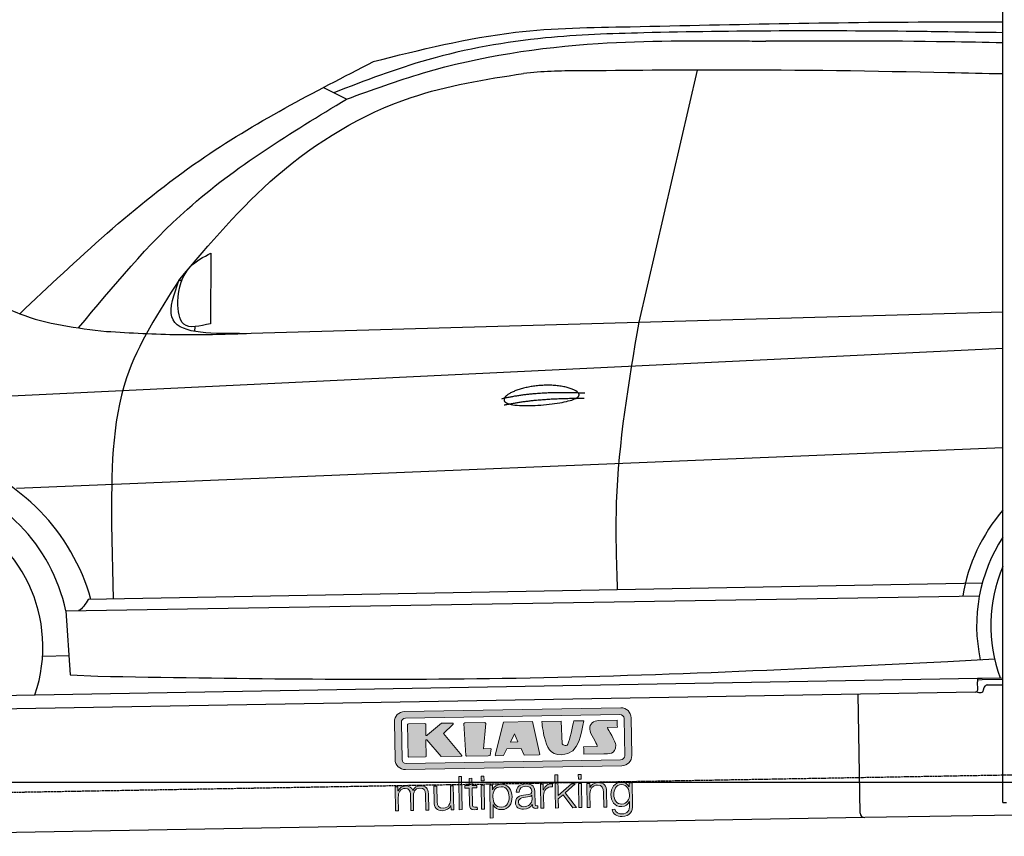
# Model space of a CAD drawing. Header units: millimetres. Extents: x 552 to 7231, y 5612 to 12086.
# Tile 3 of 5: x 2301 to 4451, y 7998 to 9781. Entities that reach past the tile are written whole.
import ezdxf

# ---------------------------------------------------------------- set-up
doc = ezdxf.new("R2010")
doc.units = ezdxf.units.MM
doc.linetypes.add('GEN3', pattern=[6.25, 5, -1.25])
doc.layers.get('0').update_dxf_attribs({"lineweight": 25})
doc.layers.add('3', color=6, linetype='GEN3', lineweight=25)
doc.layers.add('5', color=3, linetype='Continuous', lineweight=25)
doc.layers.add('Car', color=10, linetype='Continuous')
doc.layers.add('Logo', color=7, linetype='Continuous')

# ---------------------------------------------------------------- blocks, each defined once
blk = doc.blocks.new('KLAUS')
at = {"layer": 'Logo', "true_color": 0x7b7b7a}
h = blk.add_hatch(color=8, dxfattribs=at)
h.dxf.hatch_style = 2
edge = h.paths.add_edge_path()
edge.add_spline(control_points=[(3.6, 29.09), (2.88, 29.09), (2.3, 28.51), (2.3, 27.8), (2.3, 27.8), (2.3, 16.11), (2.3, 16.11), (2.3, 15.39), (2.88, 14.81), (3.6, 14.81), (3.6, 14.81), (71.16, 14.81), (71.16, 14.81), (71.88, 14.81), (72.46, 15.39), (72.46, 16.11), (72.46, 16.11), (72.46, 27.8), (72.46, 27.8), (72.46, 28.51), (71.88, 29.09), (71.16, 29.09), (71.16, 29.09), (3.6, 29.09), (3.6, 29.09), (3.6, 29.09), (3.6, 29.09), (3.6, 29.09)], knot_values=[0, 0, 0, 0, 1, 1, 1, 2, 2, 2, 3, 3, 3, 4, 4, 4, 5, 5, 5, 6, 6, 6, 7, 7, 7, 8, 8, 8, 9, 9, 9, 9], degree=3, periodic=0)
edge = h.paths.add_edge_path()
edge.add_spline(control_points=[(3.35, 31.23), (3.35, 31.23), (71.47, 31.23), (71.47, 31.23), (73.26, 31.23), (74.71, 29.77), (74.71, 27.99), (74.71, 27.99), (74.71, 16.17), (74.71, 16.17), (74.71, 14.38), (73.26, 12.93), (71.47, 12.93), (71.47, 12.93), (3.35, 12.93), (3.35, 12.93), (1.56, 12.93), (0.11, 14.38), (0.11, 16.17), (0.11, 16.17), (0.11, 27.99), (0.11, 27.99), (0.11, 29.77), (1.56, 31.23), (3.35, 31.23), (3.35, 31.23), (3.35, 31.23), (3.35, 31.23)], knot_values=[0, 0, 0, 0, 1, 1, 1, 2, 2, 2, 3, 3, 3, 4, 4, 4, 5, 5, 5, 6, 6, 6, 7, 7, 7, 8, 8, 8, 9, 9, 9, 9], degree=3, periodic=0)
h = blk.add_hatch(color=8, dxfattribs=at)
h.dxf.hatch_style = 2
edge = h.paths.add_edge_path()
edge.add_spline(control_points=[(4.5, 27.33), (4.5, 27.33), (9.7, 27.33), (9.7, 27.33), (9.84, 27.33), (9.96, 27.22), (9.96, 27.08), (9.96, 27.08), (9.96, 23.69), (9.96, 23.69), (9.96, 23.69), (9.94, 23.64), (10.04, 23.59), (10.14, 23.53), (10.2, 23.57), (10.2, 23.57), (10.2, 23.57), (10.51, 23.75), (10.51, 23.75), (10.51, 23.75), (14.94, 27.33), (14.94, 27.33), (14.94, 27.33), (18.41, 27.33), (18.41, 27.33), (18.41, 27.33), (18.49, 27.33), (18.56, 27.2), (18.65, 27.04), (18.53, 26.91), (18.53, 26.91), (18.53, 26.91), (15.49, 24.11), (15.49, 24.11), (15.49, 24.11), (21.14, 17.06), (21.14, 17.06), (21.14, 17.06), (21.13, 16.91), (21.13, 16.91), (21.08, 16.84), (20.99, 16.82), (20.99, 16.82), (20.99, 16.82), (14.7, 16.82), (14.7, 16.82), (14.7, 16.82), (10.26, 22.17), (10.26, 22.17), (10.26, 22.17), (10.19, 22.24), (10.08, 22.21), (9.97, 22.18), (9.96, 22.11), (9.96, 22.11), (9.96, 22.11), (9.96, 17.08), (9.96, 17.08), (9.96, 16.94), (9.84, 16.82), (9.7, 16.82), (9.7, 16.82), (4.5, 16.82), (4.5, 16.82), (4.36, 16.82), (4.25, 16.94), (4.25, 17.08), (4.25, 17.08), (4.25, 27.08), (4.25, 27.08), (4.25, 27.22), (4.36, 27.33), (4.5, 27.33), (4.5, 27.33), (4.5, 27.33), (4.5, 27.33)], knot_values=[0, 0, 0, 0, 1, 1, 1, 2, 2, 2, 3, 3, 3, 4, 4, 4, 5, 5, 5, 6, 6, 6, 7, 7, 7, 8, 8, 8, 9, 9, 9, 10, 10, 10, 11, 11, 11, 12, 12, 12, 13, 13, 13, 14, 14, 14, 15, 15, 15, 16, 16, 16, 17, 17, 17, 18, 18, 18, 19, 19, 19, 20, 20, 20, 21, 21, 21, 22, 22, 22, 23, 23, 23, 24, 24, 24, 25, 25, 25, 25], degree=3, periodic=0)
h = blk.add_hatch(color=8, dxfattribs=at)
h.dxf.hatch_style = 2
h.paths.add_polyline_path([(22.42, 17.06), (21.97, 27.15), (22.24, 27.33), (28.55, 27.33), (28.86, 26.97), (28.01, 19.08), (30.26, 19.07), (30.44, 18.95), (30.08, 16.95), (29.49, 16.82), (22.6, 16.82)])
h = blk.add_hatch(color=8, dxfattribs=at)
h.paths.add_polyline_path([(36.52, 21.01), (38.93, 21.01), (37.87, 23.57)])
h.paths.add_polyline_path([(34.52, 27.33), (43.65, 27.33), (45.76, 16.94), (45.57, 16.82), (40.83, 16.82), (39.89, 18.95), (35.42, 18.95), (34.27, 16.82), (31.78, 16.82), (31.66, 17)])
h = blk.add_hatch(color=8, dxfattribs=at)
h.dxf.hatch_style = 2
edge = h.paths.add_edge_path()
edge.add_spline(control_points=[(52.69, 27.32), (52.69, 27.32), (52.88, 20.14), (52.88, 20.14), (53.01, 19.89), (53.2, 19.77), (53.43, 19.71), (53.91, 19.59), (54.43, 19.57), (54.64, 20.03), (55.23, 21.34), (56.27, 25.45), (56.6, 27.33), (56.6, 27.33), (59.77, 27.33), (59.77, 27.33), (58.77, 23.9), (58.56, 16.82), (52.63, 16.76), (48.72, 16.72), (48.01, 19.35), (47.27, 22.24), (46.89, 23.68), (46.54, 27.33), (46.54, 27.33), (46.54, 27.33), (52.69, 27.32), (52.69, 27.32), (52.69, 27.32), (52.69, 27.32), (52.69, 27.32)], knot_values=[0, 0, 0, 0, 1, 1, 1, 2, 2, 2, 3, 3, 3, 4, 4, 4, 5, 5, 5, 6, 6, 6, 7, 7, 7, 8, 8, 8, 9, 9, 9, 10, 10, 10, 10], degree=3, periodic=0)
h = blk.add_hatch(color=8, dxfattribs=at)
h.dxf.hatch_style = 2
edge = h.paths.add_edge_path()
edge.add_spline(control_points=[(64.46, 27.33), (64.46, 27.33), (70.31, 27.33), (70.31, 27.33), (70.31, 26.52), (70.31, 26.02), (70.31, 25.12), (70.31, 25.12), (67.3, 25.12), (67.3, 25.12), (67.24, 25.04), (67.25, 25.11), (67.25, 24.91), (67.25, 24.88), (69.73, 20.38), (69.73, 19.57), (69.73, 16.4), (67.22, 16.81), (65.9, 16.82), (65.9, 16.82), (59.59, 16.82), (59.59, 16.82), (59.59, 17.76), (59.59, 18.23), (59.59, 19.14), (59.59, 19.14), (63.75, 19.14), (63.75, 19.14), (63.82, 19.22), (63.81, 19.11), (63.81, 19.31), (63.81, 20.32), (61.58, 23.06), (61.58, 24.63), (61.58, 26.33), (62.83, 27.34), (64.46, 27.33), (64.46, 27.33), (64.46, 27.33), (64.46, 27.33)], knot_values=[0, 0, 0, 0, 1, 1, 1, 2, 2, 2, 3, 3, 3, 4, 4, 4, 5, 5, 5, 6, 6, 6, 7, 7, 7, 8, 8, 8, 9, 9, 9, 10, 10, 10, 11, 11, 11, 12, 12, 12, 13, 13, 13, 13], degree=3, periodic=0)
at = {"layer": 'Logo', "true_color": 0xef7c00}
h = blk.add_hatch(color=30, dxfattribs=at)
h.dxf.hatch_style = 2
h.paths.add_polyline_path([(20.07, 0), (20.99, 0), (20.99, 10.45), (20.07, 10.45)])
h = blk.add_hatch(color=30, dxfattribs=at)
h.dxf.hatch_style = 2
edge = h.paths.add_edge_path()
edge.add_spline(control_points=[(24.22, 9.82), (24.22, 9.82), (23.3, 9.82), (23.3, 9.82), (23.3, 9.82), (23.3, 7.55), (23.3, 7.55), (23.3, 7.55), (21.98, 7.55), (21.98, 7.55), (21.98, 7.55), (21.98, 6.78), (21.98, 6.78), (21.98, 6.78), (23.3, 6.78), (23.3, 6.78), (23.3, 6.78), (23.3, 1.61), (23.3, 1.61), (23.28, 0.32), (23.71, -0.09), (24.94, -0.09), (25.22, -0.09), (25.48, -0.06), (25.76, -0.06), (25.76, -0.06), (25.76, 0.73), (25.76, 0.73), (25.5, 0.7), (25.23, 0.69), (24.97, 0.69), (24.31, 0.73), (24.22, 1.08), (24.22, 1.68), (24.22, 1.68), (24.22, 6.78), (24.22, 6.78), (24.22, 6.78), (25.76, 6.78), (25.76, 6.78), (25.76, 6.78), (25.76, 7.55), (25.76, 7.55), (25.76, 7.55), (24.22, 7.55), (24.22, 7.55), (24.22, 7.55), (24.22, 9.82), (24.22, 9.82), (24.22, 9.82), (24.22, 9.82), (24.22, 9.82)], knot_values=[0, 0, 0, 0, 1, 1, 1, 2, 2, 2, 3, 3, 3, 4, 4, 4, 5, 5, 5, 6, 6, 6, 7, 7, 7, 8, 8, 8, 9, 9, 9, 10, 10, 10, 11, 11, 11, 12, 12, 12, 13, 13, 13, 14, 14, 14, 15, 15, 15, 16, 16, 16, 17, 17, 17, 17], degree=3, periodic=0)
h = blk.add_hatch(color=30, dxfattribs=at)
h.paths.add_polyline_path([(27.1, 0), (28.03, 0), (28.03, 7.55), (27.1, 7.55)])
h.paths.add_polyline_path([(27.1, 8.98), (28.03, 8.98), (28.03, 10.45), (27.1, 10.45)])
h = blk.add_hatch(color=30, dxfattribs=at)
h.dxf.hatch_style = 2
h.paths.add_polyline_path([(50.4, 0), (51.32, 0), (51.32, 2.87), (52.82, 4.11), (55.8, 0), (56.96, 0), (53.52, 4.76), (56.74, 7.55), (55.51, 7.55), (51.32, 3.89), (51.32, 10.45), (50.4, 10.45)])
h = blk.add_hatch(color=30, dxfattribs=at)
h.paths.add_polyline_path([(57.74, 0), (58.66, 0), (58.66, 7.55), (57.74, 7.55)])
h.paths.add_polyline_path([(57.74, 8.98), (58.66, 8.98), (58.66, 10.45), (57.74, 10.45)])
h = blk.add_hatch(color=30, dxfattribs=at)
h.dxf.hatch_style = 2
edge = h.paths.add_edge_path()
edge.add_spline(control_points=[(0, 0), (0, 0), (0.92, 0), (0.92, 0), (0.92, 0), (0.92, 4.22), (0.92, 4.22), (0.94, 5.8), (1.58, 7), (3.18, 7), (4.35, 7), (4.77, 6.15), (4.76, 5.12), (4.76, 5.12), (4.76, 0), (4.76, 0), (4.76, 0), (5.68, 0), (5.68, 0), (5.68, 0), (5.68, 4.27), (5.68, 4.27), (5.68, 5.68), (6.14, 7), (7.73, 7), (9.05, 7), (9.52, 6.32), (9.52, 5.08), (9.52, 5.08), (9.52, 0), (9.52, 0), (9.52, 0), (10.44, 0), (10.44, 0), (10.44, 0), (10.44, 5.12), (10.44, 5.12), (10.44, 6.91), (9.59, 7.77), (7.94, 7.77), (6.94, 7.77), (5.99, 7.29), (5.54, 6.3), (5.26, 7.29), (4.36, 7.77), (3.37, 7.77), (2.17, 7.77), (1.38, 7.19), (0.89, 6.28), (0.89, 6.28), (0.85, 6.28), (0.85, 6.28), (0.85, 6.28), (0.85, 7.55), (0.85, 7.55), (0.85, 7.55), (0, 7.55), (0, 7.55), (0, 7.55), (0, 0), (0, 0), (0, 0), (0, 0), (0, 0)], knot_values=[0, 0, 0, 0, 1, 1, 1, 2, 2, 2, 3, 3, 3, 4, 4, 4, 5, 5, 5, 6, 6, 6, 7, 7, 7, 8, 8, 8, 9, 9, 9, 10, 10, 10, 11, 11, 11, 12, 12, 12, 13, 13, 13, 14, 14, 14, 15, 15, 15, 16, 16, 16, 17, 17, 17, 18, 18, 18, 19, 19, 19, 20, 20, 20, 21, 21, 21, 21], degree=3, periodic=0)
h = blk.add_hatch(color=30, dxfattribs=at)
h.dxf.hatch_style = 2
edge = h.paths.add_edge_path()
edge.add_spline(control_points=[(18.31, 7.55), (18.31, 7.55), (17.39, 7.55), (17.39, 7.55), (17.39, 7.55), (17.39, 3.59), (17.39, 3.59), (17.39, 2.05), (16.7, 0.56), (15.12, 0.56), (13.66, 0.56), (13.15, 1.27), (13.1, 2.64), (13.1, 2.64), (13.1, 7.55), (13.1, 7.55), (13.1, 7.55), (12.18, 7.55), (12.18, 7.55), (12.18, 7.55), (12.18, 2.65), (12.18, 2.65), (12.18, 0.89), (12.93, -0.22), (14.83, -0.22), (15.96, -0.22), (16.95, 0.35), (17.44, 1.36), (17.44, 1.36), (17.47, 1.36), (17.47, 1.36), (17.47, 1.36), (17.47, 0), (17.47, 0), (17.47, 0), (18.31, 0), (18.31, 0), (18.31, 0), (18.31, 7.55), (18.31, 7.55), (18.31, 7.55), (18.31, 7.55), (18.31, 7.55)], knot_values=[0, 0, 0, 0, 1, 1, 1, 2, 2, 2, 3, 3, 3, 4, 4, 4, 5, 5, 5, 6, 6, 6, 7, 7, 7, 8, 8, 8, 9, 9, 9, 10, 10, 10, 11, 11, 11, 12, 12, 12, 13, 13, 13, 14, 14, 14, 14], degree=3, periodic=0)
h = blk.add_hatch(color=30, dxfattribs=at)
edge = h.paths.add_edge_path()
edge.add_spline(control_points=[(35.84, 3.78), (35.84, 2.21), (35.12, 0.56), (33.37, 0.56), (31.4, 0.56), (30.72, 2.21), (30.72, 3.78), (30.72, 5.49), (31.33, 7), (33.37, 7), (35.12, 7), (35.84, 5.34), (35.84, 3.78), (35.84, 3.78), (35.84, 3.78), (35.84, 3.78)], knot_values=[0, 0, 0, 0, 1, 1, 1, 2, 2, 2, 3, 3, 3, 4, 4, 4, 5, 5, 5, 5], degree=3, periodic=0)
edge = h.paths.add_edge_path()
edge.add_spline(control_points=[(29.79, -2.8), (29.79, -2.8), (30.72, -2.8), (30.72, -2.8), (30.72, -2.8), (30.72, 1.43), (30.72, 1.43), (30.72, 1.43), (30.74, 1.43), (30.74, 1.43), (31.14, 0.35), (32.24, -0.22), (33.37, -0.22), (35.66, -0.22), (36.76, 1.64), (36.76, 3.78), (36.76, 5.91), (35.66, 7.77), (33.37, 7.77), (32.15, 7.77), (31.1, 7.14), (30.67, 6.12), (30.67, 6.12), (30.64, 6.12), (30.64, 6.12), (30.64, 6.12), (30.64, 7.55), (30.64, 7.55), (30.64, 7.55), (29.79, 7.55), (29.79, 7.55), (29.79, 7.55), (29.79, -2.8), (29.79, -2.8), (29.79, -2.8), (29.79, -2.8), (29.79, -2.8)], knot_values=[0, 0, 0, 0, 1, 1, 1, 2, 2, 2, 3, 3, 3, 4, 4, 4, 5, 5, 5, 6, 6, 6, 7, 7, 7, 8, 8, 8, 9, 9, 9, 10, 10, 10, 11, 11, 11, 12, 12, 12, 12], degree=3, periodic=0)
h = blk.add_hatch(color=30, dxfattribs=at)
edge = h.paths.add_edge_path()
edge.add_spline(control_points=[(43.03, 2.93), (43.04, 1.45), (41.8, 0.56), (40.39, 0.56), (39.53, 0.56), (38.71, 1.13), (38.71, 2.05), (38.71, 3.53), (40.66, 3.51), (42.22, 3.79), (42.47, 3.84), (42.88, 3.91), (43, 4.13), (43, 4.13), (43.03, 4.13), (43.03, 4.13), (43.03, 4.13), (43.03, 2.93), (43.03, 2.93), (43.03, 2.93), (43.03, 2.93), (43.03, 2.93)], knot_values=[0, 0, 0, 0, 1, 1, 1, 2, 2, 2, 3, 3, 3, 4, 4, 4, 5, 5, 5, 6, 6, 6, 7, 7, 7, 7], degree=3, periodic=0)
edge = h.paths.add_edge_path()
edge.add_spline(control_points=[(39.03, 5.24), (39.06, 6.47), (39.91, 7), (41.05, 7), (42.14, 7), (43.03, 6.69), (43.03, 5.45), (43.03, 4.61), (42.6, 4.51), (41.84, 4.42), (39.85, 4.19), (37.79, 4.11), (37.79, 1.99), (37.79, 0.47), (38.93, -0.22), (40.32, -0.22), (41.77, -0.22), (42.43, 0.34), (43.07, 1.32), (43.07, 1.32), (43.1, 1.32), (43.1, 1.32), (43.1, 0.53), (43.25, 0), (44.19, 0), (44.43, 0), (44.58, 0.01), (44.79, 0.06), (44.79, 0.06), (44.79, 0.83), (44.79, 0.83), (44.71, 0.81), (44.6, 0.78), (44.49, 0.78), (44.13, 0.78), (43.95, 0.98), (43.95, 1.33), (43.95, 1.33), (43.95, 5.34), (43.95, 5.34), (43.95, 7.36), (42.5, 7.77), (41.17, 7.77), (39.44, 7.77), (38.2, 7.01), (38.11, 5.24), (38.11, 5.24), (39.03, 5.24), (39.03, 5.24), (39.03, 5.24), (39.03, 5.24), (39.03, 5.24)], knot_values=[0, 0, 0, 0, 1, 1, 1, 2, 2, 2, 3, 3, 3, 4, 4, 4, 5, 5, 5, 6, 6, 6, 7, 7, 7, 8, 8, 8, 9, 9, 9, 10, 10, 10, 11, 11, 11, 12, 12, 12, 13, 13, 13, 14, 14, 14, 15, 15, 15, 16, 16, 16, 17, 17, 17, 17], degree=3, periodic=0)
h = blk.add_hatch(color=30, dxfattribs=at)
h.dxf.hatch_style = 2
edge = h.paths.add_edge_path()
edge.add_spline(control_points=[(45.79, 0), (45.79, 0), (46.71, 0), (46.71, 0), (46.71, 0), (46.71, 4.03), (46.71, 4.03), (46.71, 5.59), (47.85, 6.82), (49.52, 6.73), (49.52, 6.73), (49.52, 7.66), (49.52, 7.66), (48.16, 7.72), (47.14, 7), (46.67, 5.78), (46.67, 5.78), (46.64, 5.78), (46.64, 5.78), (46.64, 5.78), (46.64, 7.55), (46.64, 7.55), (46.64, 7.55), (45.79, 7.55), (45.79, 7.55), (45.79, 7.55), (45.79, 0), (45.79, 0), (45.79, 0), (45.79, 0), (45.79, 0)], knot_values=[0, 0, 0, 0, 1, 1, 1, 2, 2, 2, 3, 3, 3, 4, 4, 4, 5, 5, 5, 6, 6, 6, 7, 7, 7, 8, 8, 8, 9, 9, 9, 10, 10, 10, 10], degree=3, periodic=0)
h = blk.add_hatch(color=30, dxfattribs=at)
h.dxf.hatch_style = 2
edge = h.paths.add_edge_path()
edge.add_spline(control_points=[(60.41, 0), (60.41, 0), (61.33, 0), (61.33, 0), (61.33, 0), (61.33, 4.41), (61.33, 4.41), (61.36, 5.89), (62.24, 7), (63.7, 7), (65.2, 7), (65.62, 6.02), (65.62, 4.71), (65.62, 4.71), (65.62, 0), (65.62, 0), (65.62, 0), (66.54, 0), (66.54, 0), (66.54, 0), (66.54, 4.86), (66.54, 4.86), (66.54, 6.66), (65.9, 7.77), (63.78, 7.77), (62.71, 7.77), (61.7, 7.16), (61.36, 6.25), (61.36, 6.25), (61.33, 6.25), (61.33, 6.25), (61.33, 6.25), (61.33, 7.55), (61.33, 7.55), (61.33, 7.55), (60.41, 7.55), (60.41, 7.55), (60.41, 7.55), (60.41, 0), (60.41, 0), (60.41, 0), (60.41, 0), (60.41, 0)], knot_values=[0, 0, 0, 0, 1, 1, 1, 2, 2, 2, 3, 3, 3, 4, 4, 4, 5, 5, 5, 6, 6, 6, 7, 7, 7, 8, 8, 8, 9, 9, 9, 10, 10, 10, 11, 11, 11, 12, 12, 12, 13, 13, 13, 14, 14, 14, 14], degree=3, periodic=0)
h = blk.add_hatch(color=30, dxfattribs=at)
edge = h.paths.add_edge_path()
edge.add_spline(control_points=[(71.32, 0.86), (69.62, 0.86), (68.83, 2.34), (68.83, 3.86), (68.83, 5.43), (69.56, 7), (71.32, 7), (73.06, 7), (73.75, 5.34), (73.75, 3.86), (73.75, 2.33), (72.91, 0.86), (71.32, 0.86), (71.32, 0.86), (71.32, 0.86), (71.32, 0.86)], knot_values=[0, 0, 0, 0, 1, 1, 1, 2, 2, 2, 3, 3, 3, 4, 4, 4, 5, 5, 5, 5], degree=3, periodic=0)
edge = h.paths.add_edge_path()
edge.add_spline(control_points=[(74.67, 7.55), (74.67, 7.55), (73.75, 7.55), (73.75, 7.55), (73.75, 7.55), (73.75, 6.25), (73.75, 6.25), (73.75, 6.25), (73.72, 6.25), (73.72, 6.25), (73.35, 7.09), (72.41, 7.77), (71.32, 7.77), (69.13, 7.77), (67.9, 6.05), (67.9, 3.97), (67.9, 1.82), (68.9, 0.09), (71.32, 0.09), (72.4, 0.09), (73.29, 0.72), (73.72, 1.64), (73.72, 1.64), (73.75, 1.64), (73.75, 1.64), (73.75, 1.64), (73.75, 0.61), (73.75, 0.61), (73.75, -1.23), (73.01, -2.24), (71.32, -2.24), (70.29, -2.24), (69.31, -1.85), (69.1, -0.73), (69.1, -0.73), (68.18, -0.73), (68.18, -0.73), (68.31, -2.34), (69.81, -3.02), (71.32, -3.02), (73.79, -3.02), (74.65, -1.64), (74.67, 0.61), (74.67, 0.61), (74.67, 7.55), (74.67, 7.55), (74.67, 7.55), (74.67, 7.55), (74.67, 7.55)], knot_values=[0, 0, 0, 0, 1, 1, 1, 2, 2, 2, 3, 3, 3, 4, 4, 4, 5, 5, 5, 6, 6, 6, 7, 7, 7, 8, 8, 8, 9, 9, 9, 10, 10, 10, 11, 11, 11, 12, 12, 12, 13, 13, 13, 14, 14, 14, 15, 15, 15, 16, 16, 16, 16], degree=3, periodic=0)
at = {"layer": 'Logo', "lineweight": 0}
for points in [[(22.42, 17.06), (21.97, 27.15), (22.24, 27.33), (28.55, 27.33), (28.86, 26.97), (28.01, 19.08), (30.26, 19.07), (30.44, 18.95), (30.08, 16.95), (29.49, 16.82), (22.6, 16.82), (22.42, 17.06), (22.42, 17.06)], [(34.52, 27.33), (43.65, 27.33), (45.76, 16.94), (45.57, 16.82), (40.83, 16.82), (39.89, 18.95), (35.42, 18.95), (34.27, 16.82), (31.78, 16.82), (31.66, 17), (34.52, 27.33), (34.52, 27.33)], [(36.52, 21.01), (38.93, 21.01), (37.87, 23.57), (36.52, 21.01), (36.52, 21.01)], [(20.07, 0), (20.99, 0), (20.99, 10.45), (20.07, 10.45), (20.07, 0), (20.07, 0)], [(27.1, 8.98), (28.03, 8.98), (28.03, 10.45), (27.1, 10.45), (27.1, 8.98), (27.1, 8.98)], [(50.4, 0), (51.32, 0), (51.32, 2.87), (52.82, 4.11), (55.8, 0), (56.96, 0), (53.52, 4.76), (56.74, 7.55), (55.51, 7.55), (51.32, 3.89), (51.32, 10.45), (50.4, 10.45), (50.4, 0), (50.4, 0)], [(57.74, 8.98), (58.66, 8.98), (58.66, 10.45), (57.74, 10.45), (57.74, 8.98), (57.74, 8.98)], [(27.1, 0), (28.03, 0), (28.03, 7.55), (27.1, 7.55), (27.1, 0), (27.1, 0)], [(57.74, 0), (58.66, 0), (58.66, 7.55), (57.74, 7.55), (57.74, 0), (57.74, 0)]]:
    blk.add_lwpolyline(points, dxfattribs=at)
for points, knots in [([(3.35, 31.23), (3.35, 31.23), (71.47, 31.23), (71.47, 31.23), (73.26, 31.23), (74.71, 29.77), (74.71, 27.99), (74.71, 27.99), (74.71, 16.17), (74.71, 16.17), (74.71, 14.38), (73.26, 12.93), (71.47, 12.93), (71.47, 12.93), (3.35, 12.93), (3.35, 12.93), (1.56, 12.93), (0.11, 14.38), (0.11, 16.17), (0.11, 16.17), (0.11, 27.99), (0.11, 27.99), (0.11, 29.77), (1.56, 31.23), (3.35, 31.23), (3.35, 31.23), (3.35, 31.23), (3.35, 31.23)], [0, 0, 0, 0, 1, 1, 1, 2, 2, 2, 3, 3, 3, 4, 4, 4, 5, 5, 5, 6, 6, 6, 7, 7, 7, 8, 8, 8, 9, 9, 9, 9]), ([(3.6, 29.09), (2.88, 29.09), (2.3, 28.51), (2.3, 27.8), (2.3, 27.8), (2.3, 16.11), (2.3, 16.11), (2.3, 15.39), (2.88, 14.81), (3.6, 14.81), (3.6, 14.81), (71.16, 14.81), (71.16, 14.81), (71.88, 14.81), (72.46, 15.39), (72.46, 16.11), (72.46, 16.11), (72.46, 27.8), (72.46, 27.8), (72.46, 28.51), (71.88, 29.09), (71.16, 29.09), (71.16, 29.09), (3.6, 29.09), (3.6, 29.09), (3.6, 29.09), (3.6, 29.09), (3.6, 29.09)], [0, 0, 0, 0, 1, 1, 1, 2, 2, 2, 3, 3, 3, 4, 4, 4, 5, 5, 5, 6, 6, 6, 7, 7, 7, 8, 8, 8, 9, 9, 9, 9]), ([(4.5, 27.33), (4.5, 27.33), (9.7, 27.33), (9.7, 27.33), (9.84, 27.33), (9.96, 27.22), (9.96, 27.08), (9.96, 27.08), (9.96, 23.69), (9.96, 23.69), (9.96, 23.69), (9.94, 23.64), (10.04, 23.59), (10.14, 23.53), (10.2, 23.57), (10.2, 23.57), (10.2, 23.57), (10.51, 23.75), (10.51, 23.75), (10.51, 23.75), (14.94, 27.33), (14.94, 27.33), (14.94, 27.33), (18.41, 27.33), (18.41, 27.33), (18.41, 27.33), (18.49, 27.33), (18.56, 27.2), (18.65, 27.04), (18.53, 26.91), (18.53, 26.91), (18.53, 26.91), (15.49, 24.11), (15.49, 24.11), (15.49, 24.11), (21.14, 17.06), (21.14, 17.06), (21.14, 17.06), (21.13, 16.91), (21.13, 16.91), (21.08, 16.84), (20.99, 16.82), (20.99, 16.82), (20.99, 16.82), (14.7, 16.82), (14.7, 16.82), (14.7, 16.82), (10.26, 22.17), (10.26, 22.17), (10.26, 22.17), (10.19, 22.24), (10.08, 22.21), (9.97, 22.18), (9.96, 22.11), (9.96, 22.11), (9.96, 22.11), (9.96, 17.08), (9.96, 17.08), (9.96, 16.94), (9.84, 16.82), (9.7, 16.82), (9.7, 16.82), (4.5, 16.82), (4.5, 16.82), (4.36, 16.82), (4.25, 16.94), (4.25, 17.08), (4.25, 17.08), (4.25, 27.08), (4.25, 27.08), (4.25, 27.22), (4.36, 27.33), (4.5, 27.33), (4.5, 27.33), (4.5, 27.33), (4.5, 27.33)], [0, 0, 0, 0, 1, 1, 1, 2, 2, 2, 3, 3, 3, 4, 4, 4, 5, 5, 5, 6, 6, 6, 7, 7, 7, 8, 8, 8, 9, 9, 9, 10, 10, 10, 11, 11, 11, 12, 12, 12, 13, 13, 13, 14, 14, 14, 15, 15, 15, 16, 16, 16, 17, 17, 17, 18, 18, 18, 19, 19, 19, 20, 20, 20, 21, 21, 21, 22, 22, 22, 23, 23, 23, 24, 24, 24, 25, 25, 25, 25]), ([(52.69, 27.32), (52.69, 27.32), (52.88, 20.14), (52.88, 20.14), (53.01, 19.89), (53.2, 19.77), (53.43, 19.71), (53.91, 19.59), (54.43, 19.57), (54.64, 20.03), (55.23, 21.34), (56.27, 25.45), (56.6, 27.33), (56.6, 27.33), (59.77, 27.33), (59.77, 27.33), (58.77, 23.9), (58.56, 16.82), (52.63, 16.76), (48.72, 16.72), (48.01, 19.35), (47.27, 22.24), (46.89, 23.68), (46.54, 27.33), (46.54, 27.33), (46.54, 27.33), (52.69, 27.32), (52.69, 27.32), (52.69, 27.32), (52.69, 27.32), (52.69, 27.32)], [0, 0, 0, 0, 1, 1, 1, 2, 2, 2, 3, 3, 3, 4, 4, 4, 5, 5, 5, 6, 6, 6, 7, 7, 7, 8, 8, 8, 9, 9, 9, 10, 10, 10, 10]), ([(64.46, 27.33), (64.46, 27.33), (70.31, 27.33), (70.31, 27.33), (70.31, 26.52), (70.31, 26.02), (70.31, 25.12), (70.31, 25.12), (67.3, 25.12), (67.3, 25.12), (67.24, 25.04), (67.25, 25.11), (67.25, 24.91), (67.25, 24.88), (69.73, 20.38), (69.73, 19.57), (69.73, 16.4), (67.22, 16.81), (65.9, 16.82), (65.9, 16.82), (59.59, 16.82), (59.59, 16.82), (59.59, 17.76), (59.59, 18.23), (59.59, 19.14), (59.59, 19.14), (63.75, 19.14), (63.75, 19.14), (63.82, 19.22), (63.81, 19.11), (63.81, 19.31), (63.81, 20.32), (61.58, 23.06), (61.58, 24.63), (61.58, 26.33), (62.83, 27.34), (64.46, 27.33), (64.46, 27.33), (64.46, 27.33), (64.46, 27.33)], [0, 0, 0, 0, 1, 1, 1, 2, 2, 2, 3, 3, 3, 4, 4, 4, 5, 5, 5, 6, 6, 6, 7, 7, 7, 8, 8, 8, 9, 9, 9, 10, 10, 10, 11, 11, 11, 12, 12, 12, 13, 13, 13, 13]), ([(24.22, 9.82), (24.22, 9.82), (23.3, 9.82), (23.3, 9.82), (23.3, 9.82), (23.3, 7.55), (23.3, 7.55), (23.3, 7.55), (21.98, 7.55), (21.98, 7.55), (21.98, 7.55), (21.98, 6.78), (21.98, 6.78), (21.98, 6.78), (23.3, 6.78), (23.3, 6.78), (23.3, 6.78), (23.3, 1.61), (23.3, 1.61), (23.28, 0.32), (23.71, -0.09), (24.94, -0.09), (25.22, -0.09), (25.48, -0.06), (25.76, -0.06), (25.76, -0.06), (25.76, 0.73), (25.76, 0.73), (25.5, 0.7), (25.23, 0.69), (24.97, 0.69), (24.31, 0.73), (24.22, 1.08), (24.22, 1.68), (24.22, 1.68), (24.22, 6.78), (24.22, 6.78), (24.22, 6.78), (25.76, 6.78), (25.76, 6.78), (25.76, 6.78), (25.76, 7.55), (25.76, 7.55), (25.76, 7.55), (24.22, 7.55), (24.22, 7.55), (24.22, 7.55), (24.22, 9.82), (24.22, 9.82), (24.22, 9.82), (24.22, 9.82), (24.22, 9.82)], [0, 0, 0, 0, 1, 1, 1, 2, 2, 2, 3, 3, 3, 4, 4, 4, 5, 5, 5, 6, 6, 6, 7, 7, 7, 8, 8, 8, 9, 9, 9, 10, 10, 10, 11, 11, 11, 12, 12, 12, 13, 13, 13, 14, 14, 14, 15, 15, 15, 16, 16, 16, 17, 17, 17, 17]), ([(0, 0), (0, 0), (0.92, 0), (0.92, 0), (0.92, 0), (0.92, 4.22), (0.92, 4.22), (0.94, 5.8), (1.58, 7), (3.18, 7), (4.35, 7), (4.77, 6.15), (4.76, 5.12), (4.76, 5.12), (4.76, 0), (4.76, 0), (4.76, 0), (5.68, 0), (5.68, 0), (5.68, 0), (5.68, 4.27), (5.68, 4.27), (5.68, 5.68), (6.14, 7), (7.73, 7), (9.05, 7), (9.52, 6.32), (9.52, 5.08), (9.52, 5.08), (9.52, 0), (9.52, 0), (9.52, 0), (10.44, 0), (10.44, 0), (10.44, 0), (10.44, 5.12), (10.44, 5.12), (10.44, 6.91), (9.59, 7.77), (7.94, 7.77), (6.94, 7.77), (5.99, 7.29), (5.54, 6.3), (5.26, 7.29), (4.36, 7.77), (3.37, 7.77), (2.17, 7.77), (1.38, 7.19), (0.89, 6.28), (0.89, 6.28), (0.85, 6.28), (0.85, 6.28), (0.85, 6.28), (0.85, 7.55), (0.85, 7.55), (0.85, 7.55), (0, 7.55), (0, 7.55), (0, 7.55), (0, 0), (0, 0), (0, 0), (0, 0), (0, 0)], [0, 0, 0, 0, 1, 1, 1, 2, 2, 2, 3, 3, 3, 4, 4, 4, 5, 5, 5, 6, 6, 6, 7, 7, 7, 8, 8, 8, 9, 9, 9, 10, 10, 10, 11, 11, 11, 12, 12, 12, 13, 13, 13, 14, 14, 14, 15, 15, 15, 16, 16, 16, 17, 17, 17, 18, 18, 18, 19, 19, 19, 20, 20, 20, 21, 21, 21, 21]), ([(18.31, 7.55), (18.31, 7.55), (17.39, 7.55), (17.39, 7.55), (17.39, 7.55), (17.39, 3.59), (17.39, 3.59), (17.39, 2.05), (16.7, 0.56), (15.12, 0.56), (13.66, 0.56), (13.15, 1.27), (13.1, 2.64), (13.1, 2.64), (13.1, 7.55), (13.1, 7.55), (13.1, 7.55), (12.18, 7.55), (12.18, 7.55), (12.18, 7.55), (12.18, 2.65), (12.18, 2.65), (12.18, 0.89), (12.93, -0.22), (14.83, -0.22), (15.96, -0.22), (16.95, 0.35), (17.44, 1.36), (17.44, 1.36), (17.47, 1.36), (17.47, 1.36), (17.47, 1.36), (17.47, 0), (17.47, 0), (17.47, 0), (18.31, 0), (18.31, 0), (18.31, 0), (18.31, 7.55), (18.31, 7.55), (18.31, 7.55), (18.31, 7.55), (18.31, 7.55)], [0, 0, 0, 0, 1, 1, 1, 2, 2, 2, 3, 3, 3, 4, 4, 4, 5, 5, 5, 6, 6, 6, 7, 7, 7, 8, 8, 8, 9, 9, 9, 10, 10, 10, 11, 11, 11, 12, 12, 12, 13, 13, 13, 14, 14, 14, 14]), ([(29.79, -2.8), (29.79, -2.8), (30.72, -2.8), (30.72, -2.8), (30.72, -2.8), (30.72, 1.43), (30.72, 1.43), (30.72, 1.43), (30.74, 1.43), (30.74, 1.43), (31.14, 0.35), (32.24, -0.22), (33.37, -0.22), (35.66, -0.22), (36.76, 1.64), (36.76, 3.78), (36.76, 5.91), (35.66, 7.77), (33.37, 7.77), (32.15, 7.77), (31.1, 7.14), (30.67, 6.12), (30.67, 6.12), (30.64, 6.12), (30.64, 6.12), (30.64, 6.12), (30.64, 7.55), (30.64, 7.55), (30.64, 7.55), (29.79, 7.55), (29.79, 7.55), (29.79, 7.55), (29.79, -2.8), (29.79, -2.8), (29.79, -2.8), (29.79, -2.8), (29.79, -2.8)], [0, 0, 0, 0, 1, 1, 1, 2, 2, 2, 3, 3, 3, 4, 4, 4, 5, 5, 5, 6, 6, 6, 7, 7, 7, 8, 8, 8, 9, 9, 9, 10, 10, 10, 11, 11, 11, 12, 12, 12, 12]), ([(35.84, 3.78), (35.84, 2.21), (35.12, 0.56), (33.37, 0.56), (31.4, 0.56), (30.72, 2.21), (30.72, 3.78), (30.72, 5.49), (31.33, 7), (33.37, 7), (35.12, 7), (35.84, 5.34), (35.84, 3.78), (35.84, 3.78), (35.84, 3.78), (35.84, 3.78)], [0, 0, 0, 0, 1, 1, 1, 2, 2, 2, 3, 3, 3, 4, 4, 4, 5, 5, 5, 5]), ([(39.03, 5.24), (39.06, 6.47), (39.91, 7), (41.05, 7), (42.14, 7), (43.03, 6.69), (43.03, 5.45), (43.03, 4.61), (42.6, 4.51), (41.84, 4.42), (39.85, 4.19), (37.79, 4.11), (37.79, 1.99), (37.79, 0.47), (38.93, -0.22), (40.32, -0.22), (41.77, -0.22), (42.43, 0.34), (43.07, 1.32), (43.07, 1.32), (43.1, 1.32), (43.1, 1.32), (43.1, 0.53), (43.25, 0), (44.19, 0), (44.43, 0), (44.58, 0.01), (44.79, 0.06), (44.79, 0.06), (44.79, 0.83), (44.79, 0.83), (44.71, 0.81), (44.6, 0.78), (44.49, 0.78), (44.13, 0.78), (43.95, 0.98), (43.95, 1.33), (43.95, 1.33), (43.95, 5.34), (43.95, 5.34), (43.95, 7.36), (42.5, 7.77), (41.17, 7.77), (39.44, 7.77), (38.2, 7.01), (38.11, 5.24), (38.11, 5.24), (39.03, 5.24), (39.03, 5.24), (39.03, 5.24), (39.03, 5.24), (39.03, 5.24)], [0, 0, 0, 0, 1, 1, 1, 2, 2, 2, 3, 3, 3, 4, 4, 4, 5, 5, 5, 6, 6, 6, 7, 7, 7, 8, 8, 8, 9, 9, 9, 10, 10, 10, 11, 11, 11, 12, 12, 12, 13, 13, 13, 14, 14, 14, 15, 15, 15, 16, 16, 16, 17, 17, 17, 17]), ([(45.79, 0), (45.79, 0), (46.71, 0), (46.71, 0), (46.71, 0), (46.71, 4.03), (46.71, 4.03), (46.71, 5.59), (47.85, 6.82), (49.52, 6.73), (49.52, 6.73), (49.52, 7.66), (49.52, 7.66), (48.16, 7.72), (47.14, 7), (46.67, 5.78), (46.67, 5.78), (46.64, 5.78), (46.64, 5.78), (46.64, 5.78), (46.64, 7.55), (46.64, 7.55), (46.64, 7.55), (45.79, 7.55), (45.79, 7.55), (45.79, 7.55), (45.79, 0), (45.79, 0), (45.79, 0), (45.79, 0), (45.79, 0)], [0, 0, 0, 0, 1, 1, 1, 2, 2, 2, 3, 3, 3, 4, 4, 4, 5, 5, 5, 6, 6, 6, 7, 7, 7, 8, 8, 8, 9, 9, 9, 10, 10, 10, 10]), ([(60.41, 0), (60.41, 0), (61.33, 0), (61.33, 0), (61.33, 0), (61.33, 4.41), (61.33, 4.41), (61.36, 5.89), (62.24, 7), (63.7, 7), (65.2, 7), (65.62, 6.02), (65.62, 4.71), (65.62, 4.71), (65.62, 0), (65.62, 0), (65.62, 0), (66.54, 0), (66.54, 0), (66.54, 0), (66.54, 4.86), (66.54, 4.86), (66.54, 6.66), (65.9, 7.77), (63.78, 7.77), (62.71, 7.77), (61.7, 7.16), (61.36, 6.25), (61.36, 6.25), (61.33, 6.25), (61.33, 6.25), (61.33, 6.25), (61.33, 7.55), (61.33, 7.55), (61.33, 7.55), (60.41, 7.55), (60.41, 7.55), (60.41, 7.55), (60.41, 0), (60.41, 0), (60.41, 0), (60.41, 0), (60.41, 0)], [0, 0, 0, 0, 1, 1, 1, 2, 2, 2, 3, 3, 3, 4, 4, 4, 5, 5, 5, 6, 6, 6, 7, 7, 7, 8, 8, 8, 9, 9, 9, 10, 10, 10, 11, 11, 11, 12, 12, 12, 13, 13, 13, 14, 14, 14, 14]), ([(74.67, 7.55), (74.67, 7.55), (73.75, 7.55), (73.75, 7.55), (73.75, 7.55), (73.75, 6.25), (73.75, 6.25), (73.75, 6.25), (73.72, 6.25), (73.72, 6.25), (73.35, 7.09), (72.41, 7.77), (71.32, 7.77), (69.13, 7.77), (67.9, 6.05), (67.9, 3.97), (67.9, 1.82), (68.9, 0.09), (71.32, 0.09), (72.4, 0.09), (73.29, 0.72), (73.72, 1.64), (73.72, 1.64), (73.75, 1.64), (73.75, 1.64), (73.75, 1.64), (73.75, 0.61), (73.75, 0.61), (73.75, -1.23), (73.01, -2.24), (71.32, -2.24), (70.29, -2.24), (69.31, -1.85), (69.1, -0.73), (69.1, -0.73), (68.18, -0.73), (68.18, -0.73), (68.31, -2.34), (69.81, -3.02), (71.32, -3.02), (73.79, -3.02), (74.65, -1.64), (74.67, 0.61), (74.67, 0.61), (74.67, 7.55), (74.67, 7.55), (74.67, 7.55), (74.67, 7.55), (74.67, 7.55)], [0, 0, 0, 0, 1, 1, 1, 2, 2, 2, 3, 3, 3, 4, 4, 4, 5, 5, 5, 6, 6, 6, 7, 7, 7, 8, 8, 8, 9, 9, 9, 10, 10, 10, 11, 11, 11, 12, 12, 12, 13, 13, 13, 14, 14, 14, 15, 15, 15, 16, 16, 16, 16]), ([(71.32, 0.86), (69.62, 0.86), (68.83, 2.34), (68.83, 3.86), (68.83, 5.43), (69.56, 7), (71.32, 7), (73.06, 7), (73.75, 5.34), (73.75, 3.86), (73.75, 2.33), (72.91, 0.86), (71.32, 0.86), (71.32, 0.86), (71.32, 0.86), (71.32, 0.86)], [0, 0, 0, 0, 1, 1, 1, 2, 2, 2, 3, 3, 3, 4, 4, 4, 5, 5, 5, 5]), ([(43.03, 2.93), (43.04, 1.45), (41.8, 0.56), (40.39, 0.56), (39.53, 0.56), (38.71, 1.13), (38.71, 2.05), (38.71, 3.53), (40.66, 3.51), (42.22, 3.79), (42.47, 3.84), (42.88, 3.91), (43, 4.13), (43, 4.13), (43.03, 4.13), (43.03, 4.13), (43.03, 4.13), (43.03, 2.93), (43.03, 2.93), (43.03, 2.93), (43.03, 2.93), (43.03, 2.93)], [0, 0, 0, 0, 1, 1, 1, 2, 2, 2, 3, 3, 3, 4, 4, 4, 5, 5, 5, 6, 6, 6, 7, 7, 7, 7])]:
    blk.add_open_spline(points, degree=3, knots=knots, dxfattribs=at)

msp = doc.modelspace()

# ---------------------------------------------------------------- linework, layer by layer
for p, q in [((4447.57, 8097.48), (4447.57, 9819.48)), ((1732.77, 8297.07), (4392.09, 8343.49)), ((4392.09, 8343.49), (4402.09, 8343.67)), ((4392.09, 8343.49), (4392.23, 8335.49)), ((4402.09, 8343.67), (4447.57, 8344.46)), ((4447.57, 8340.46), (4402.16, 8339.67)), ((4402.16, 8339.67), (4392.16, 8339.49)), ((4392.52, 8318.49), (4392.23, 8335.49)), ((4405.04, 8317.71), (4405.02, 8318.71)), ((4414.85, 8328.89), (4447.57, 8329.46)), ((4387.61, 8313.41), (1732.77, 8267.07)), ((4136.19, 8048.98), (4131.65, 8308.94)), ((4395.13, 8312.54), (4400.13, 8312.63)), ((4447.57, 8072.48), (4447.57, 8097.48)), ((4447.57, 8072.48), (4455.57, 8072.48)), ((4146.36, 8039.16), (1812.77, 7998.42)), ((4476.48, 8044.92), (4146.36, 8039.16))]:
    msp.add_line(p, q)
for centre, radius, start, end in [((4415.02, 8318.89), 10, 91, 181), ((4387.52, 8318.41), 5, 271, 1), ((4395.04, 8317.54), 5, 214.23672, 271), ((4400.04, 8317.63), 5, 271, 1), ((4146.19, 8049.15), 10, 181, 271)]:
    msp.add_arc(centre, radius, start, end)
at = {"layer": '3'}
msp.add_line((1175.28, 8075.31), (6230.44, 8163.55), dxfattribs=at)
at = {"layer": '5'}
msp.add_line((6272.78, 8115.9), (872.77, 8115.9), dxfattribs=at)
at = {"layer": 'Car'}
for p, q in [((3780.03, 9671.24), (3652.73, 9120.87)), ((3014.76, 9607.87), (2963.86, 9632.99)), ((2718.57, 9271.74), (2717.33, 9117.49)), ((2654.93, 9211.91), (2648.49, 9211.8)), ((2781.35, 9095.88), (4447.57, 9143.67)), ((2683.48, 9111.06), (2682.68, 9100.67)), ((4447.57, 9063.51), (2239.89, 8957.56)), ((4447.57, 8846.57), (2294.05, 8757.67)), ((2501.92, 8679.33), (2505.13, 8516.28)), ((4402.52, 8551.05), (2450.45, 8515.28)), ((2401.87, 8490.68), (4396.24, 8523.64)), ((2401.87, 8490.68), (2411.32, 8351.2)), ((2351.09, 8392.04), (2409.77, 8393.45)), ((2411.32, 8351.2), (2471.46, 8348))]:
    msp.add_line(p, q, dxfattribs=at)
for centre, radius, start, end in [((2020.86, 8392.76), 452.82, 15.71402, 129.50797), ((2030.41, 8411.58), 379.79, 12.02177, 141.59755), ((2030.41, 8411.58), 321.28, 341.11182, 157.87788), ((4742.13, 8458.86), 387.6, 139.46204, 170.46897), ((4742.13, 8458.86), 351.9, 146.83059, 192.28925), ((4742.13, 8458.86), 321.28, 156.46993, 200.87876)]:
    msp.add_arc(centre, radius, start, end, dxfattribs=at)
for points in [[(3072.56, 9689.75), (3383.42, 9753.65), (3633.78, 9765.78)], [(3014.76, 9607.87), (3182.67, 9665.05), (3563.86, 9729.18), (3882.58, 9734.75)], [(2301.14, 9139.29), (2694.05, 9474.06), (3073.66, 9689.77)], [(2648.63, 9212.01), (2862.86, 9440.64), (3155.51, 9611.18), (3400.83, 9663.89)], [(3521.79, 9669.32), (3461.28, 9668.42), (3400.83, 9663.89)], [(2429.8, 9108.26), (2667.5, 9367.81), (3014.76, 9607.87)], [(2717.33, 9117.49), (2659.65, 9116.48), (2646.56, 9165.19), (2673.99, 9242.09), (2718.57, 9271.74)], [(2648.63, 9212.01), (2534.46, 8999.26), (2501.92, 8679.33)], [(2781.35, 9095.88), (2633.21, 9132.18), (2648.63, 9212.01)], [(2252.85, 9161.1), (2301.14, 9139.29), (2490.58, 9100.74)], [(3652.73, 9120.87), (3603.61, 8726.98), (3605.51, 8536.44)], [(2490.58, 9100.74), (2648.8, 9093.76), (2796.04, 9096.3)]]:
    msp.add_spline(points, degree=3, dxfattribs=at)
for points, degree, knots in [([(3633.78, 9765.78), (3865.01, 9771.06), (4096.24, 9776.34), (4327.33, 9776.32), (4327.33, 9776.32), (4327.33, 9776.32), (4327.33, 9776.32), (4367.41, 9776.31), (4407.49, 9776.31), (4447.57, 9776.31)], 3, [0, 0, 0, 0, 693.2805286, 693.2805286, 693.2805286, 693.2805948, 693.2805948, 693.2805948, 813.5162941, 813.5162941, 813.5162941, 813.5162941]), ([(4447.57, 9752.67), (4407.49, 9753.27), (4367.41, 9753.86), (4327.33, 9754.45), (4327.33, 9754.45), (4327.33, 9754.45), (4327.33, 9754.45), (4303.17, 9754.81), (4081.86, 9757.6), (3788.89, 9757.21), (3433.18, 9745.35), (3203.76, 9704.95), (3054.57, 9647.72), (2986.73, 9621.7)], 3, [491.7605901, 491.7605901, 491.7605901, 491.7605901, 611.995404, 611.995404, 611.995404, 611.9954655, 611.9954655, 611.9954655, 684.471065, 1275.9082756, 1490.8280606, 1751.8679585, 1969.516776, 1969.516776, 1969.516776, 1969.516776]), ([(4447.57, 9730.75), (4407.49, 9731.42), (4367.41, 9732.08), (4327.33, 9732.75), (4327.33, 9732.75), (4327.33, 9732.75), (4327.33, 9732.75), (4194.98, 9734.95), (4062.52, 9734.7), (3930.06, 9734.45)], 3, [494.8778663, 494.8778663, 494.8778663, 494.8778663, 615.1319801, 615.1319801, 615.1319801, 615.1320733, 615.1320733, 615.1320733, 1012.2669077, 1012.2669077, 1012.2669077, 1012.2669077]), ([(4447.57, 9662.62), (4407.49, 9663.5), (4367.41, 9664.38), (4327.33, 9665.26), (4327.33, 9665.26), (4327.33, 9665.26), (4327.33, 9665.26), (4165.56, 9668.82), (3897.06, 9672.91), (3628.52, 9670.34), (3521.79, 9669.32)], 3, [285.7719099, 285.7719099, 285.7719099, 285.7719099, 406.0288586, 406.0288586, 406.0288586, 406.0288866, 406.0288866, 406.0288866, 891.4401269, 1211.6474625, 1211.6474625, 1211.6474625, 1211.6474625]), ([(3358.59, 8950.72), (3357.59, 8958.94), (3378.3, 8975.65), (3460.61, 8997.22), (3554.14, 8965.78), (3527.17, 8944.33), (3383.64, 8931.8), (3359.6, 8942.5), (3358.59, 8950.72)], 5, [0, 0, 0, 0, 0, 0, 0.300106, 0.500106, 0.700106, 1, 1, 1, 1, 1, 1]), ([(2471.46, 8348), (2765.85, 8342.89), (3384.78, 8334.39), (4003.1, 8363.89), (4327.33, 8380.36), (4327.33, 8380.36), (4327.33, 8380.36), (4327.33, 8380.36), (4361.33, 8382.08), (4395.33, 8383.81), (4429.33, 8385.54)], 3, [125.667199, 125.667199, 125.667199, 125.667199, 1008.6848969, 1982.3082669, 1982.3082669, 1982.3082669, 1982.3082732, 1982.3082732, 1982.3082732, 2084.4049818, 2084.4049818, 2084.4049818, 2084.4049818])]:
    msp.add_open_spline(points, degree=degree, knots=knots, dxfattribs=at)
for points, degree in [([(3882.58, 9734.75), (3898.41, 9734.65), (3914.23, 9734.55), (3930.06, 9734.45)], 3), ([(3353.46, 8953.78), (3428.58, 8971.98), (3534.96, 8966.26)], 2), ([(3358.78, 8940.02), (3432.52, 8955.9), (3533.12, 8954.65)], 2), ([(2450.45, 8515.28), (2444.49, 8505.13), (2438.53, 8494.98), (2429.61, 8491.14)], 3)]:
    msp.add_open_spline(points, degree=degree, dxfattribs=at)

# ---------------------------------------------------------------- block references
at = {"xscale": 6.929133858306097, "yscale": 6.929133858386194, "zscale": 6.929133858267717, "rotation": 0.9999999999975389}
msp.add_blockref('KLAUS', (3121.8, 8054.09), dxfattribs=at)

doc.saveas('drawing.dxf')
